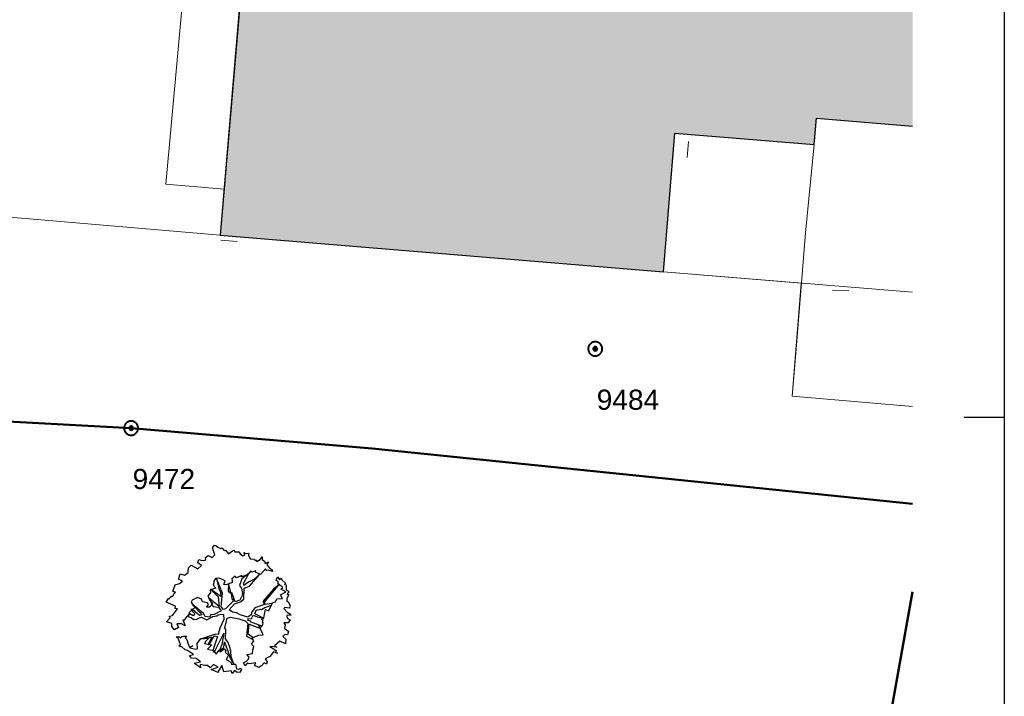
# Model space of a CAD drawing. Header units: metres. Extents: x 2643011 to 2643179, y 1217594 to 1217713.
# Tile 55 of 60: x 2643155 to 2643179, y 1217647 to 1217664. Entities that reach past the tile are written whole.
import ezdxf

# ---------------------------------------------------------------- set-up
doc = ezdxf.new("R2010")
doc.units = ezdxf.units.M
doc.linetypes.add('AUSGEZOGEN', pattern=[0])
for name, color, linetype in [('XR$1$_65365', 7, 'Continuous'), ('XR$1$_65384', 7, 'Continuous'), ('XR$1$_65398', 7, 'Continuous'), ('XR$1$_65399', 7, 'Continuous'), ('XR$1$_65400', 7, 'Continuous'), ('XR$1$_65401', 7, 'Continuous'), ('XR$1$_65405', 7, 'Continuous'), ('XR$1$_65407', 7, 'Continuous'), ('XR$1$_65409', 7, 'Continuous'), ('XR$1$_65411', 7, 'Continuous'), ('XR$1$_65417', 7, 'Continuous'), ('XR$1$_65418', 7, 'Continuous')]:
    doc.layers.add(name, color=color, linetype=linetype)
doc.styles.add('ARIAL', font='arial.ttf')

# ---------------------------------------------------------------- blocks, each defined once
blk = doc.blocks.new('COMPLEXOBJECT_12')
at = {"layer": 'XR$1$_65401', "color": 250, "linetype": 'AUSGEZOGEN', "lineweight": 40, "transparency": 33554687}
for start, end in [(122.0991, 302.0991), (302.0991, 122.0991)]:
    blk.add_arc((2643168.866, 1217655.493), 0.05, start, end, dxfattribs=at)
blk = doc.blocks.new('COMPLEXOBJECT_13')
at = {"layer": 'XR$1$_65401', "color": 250, "linetype": 'AUSGEZOGEN', "lineweight": 40, "transparency": 33554687}
for start, end in [(122.0991, 302.0991), (302.0991, 122.0991)]:
    blk.add_arc((2643157.33, 1217653.521), 0.05, start, end, dxfattribs=at)

msp = doc.modelspace()

# ---------------------------------------------------------------- hatches: boundary and pattern name
at = {"layer": 'XR$1$_65401', "linetype": 'AUSGEZOGEN', "lineweight": 20, "true_color": 0x494949, "transparency": 33554687}
for points in [[(2643168.893, 1217655.451), (2643168.897, 1217655.454), (2643168.901, 1217655.457), (2643168.904, 1217655.461), (2643168.907, 1217655.465), (2643168.91, 1217655.469), (2643168.912, 1217655.474), (2643168.914, 1217655.478), (2643168.915, 1217655.483), (2643168.916, 1217655.488), (2643168.916, 1217655.493), (2643168.916, 1217655.498), (2643168.915, 1217655.503), (2643168.914, 1217655.508), (2643168.912, 1217655.513), (2643168.91, 1217655.518), (2643168.907, 1217655.522), (2643168.904, 1217655.526), (2643168.901, 1217655.53), (2643168.897, 1217655.533), (2643168.893, 1217655.536), (2643168.888, 1217655.538), (2643168.884, 1217655.54), (2643168.879, 1217655.542), (2643168.874, 1217655.543), (2643168.869, 1217655.543), (2643168.864, 1217655.543), (2643168.859, 1217655.543), (2643168.854, 1217655.542), (2643168.849, 1217655.54), (2643168.844, 1217655.538), (2643168.84, 1217655.536), (2643168.836, 1217655.533), (2643168.832, 1217655.529), (2643168.828, 1217655.526), (2643168.825, 1217655.522), (2643168.822, 1217655.517), (2643168.82, 1217655.513), (2643168.819, 1217655.508), (2643168.817, 1217655.503), (2643168.817, 1217655.498), (2643168.816, 1217655.493), (2643168.817, 1217655.488), (2643168.817, 1217655.483), (2643168.819, 1217655.478), (2643168.82, 1217655.473), (2643168.823, 1217655.469), (2643168.825, 1217655.465), (2643168.828, 1217655.461), (2643168.832, 1217655.457), (2643168.836, 1217655.454), (2643168.84, 1217655.451), (2643168.844, 1217655.448), (2643168.849, 1217655.446), (2643168.854, 1217655.445), (2643168.859, 1217655.444), (2643168.864, 1217655.443), (2643168.869, 1217655.443), (2643168.874, 1217655.444), (2643168.879, 1217655.445), (2643168.884, 1217655.446), (2643168.888, 1217655.448)], [(2643157.357, 1217653.479), (2643157.361, 1217653.482), (2643157.365, 1217653.485), (2643157.368, 1217653.489), (2643157.371, 1217653.493), (2643157.374, 1217653.497), (2643157.376, 1217653.502), (2643157.378, 1217653.507), (2643157.379, 1217653.512), (2643157.38, 1217653.517), (2643157.38, 1217653.522), (2643157.38, 1217653.527), (2643157.379, 1217653.532), (2643157.378, 1217653.537), (2643157.376, 1217653.541), (2643157.374, 1217653.546), (2643157.371, 1217653.55), (2643157.368, 1217653.554), (2643157.364, 1217653.558), (2643157.36, 1217653.561), (2643157.356, 1217653.564), (2643157.352, 1217653.566), (2643157.347, 1217653.568), (2643157.342, 1217653.57), (2643157.337, 1217653.571), (2643157.332, 1217653.571), (2643157.327, 1217653.571), (2643157.322, 1217653.571), (2643157.317, 1217653.57), (2643157.312, 1217653.568), (2643157.308, 1217653.566), (2643157.303, 1217653.564), (2643157.299, 1217653.561), (2643157.295, 1217653.558), (2643157.292, 1217653.554), (2643157.289, 1217653.55), (2643157.286, 1217653.546), (2643157.284, 1217653.541), (2643157.282, 1217653.536), (2643157.281, 1217653.531), (2643157.28, 1217653.526), (2643157.28, 1217653.521), (2643157.28, 1217653.516), (2643157.281, 1217653.511), (2643157.282, 1217653.506), (2643157.284, 1217653.502), (2643157.286, 1217653.497), (2643157.289, 1217653.493), (2643157.292, 1217653.489), (2643157.296, 1217653.485), (2643157.299, 1217653.482), (2643157.304, 1217653.479), (2643157.308, 1217653.477), (2643157.313, 1217653.475), (2643157.318, 1217653.473), (2643157.323, 1217653.472), (2643157.328, 1217653.472), (2643157.333, 1217653.472), (2643157.338, 1217653.472), (2643157.343, 1217653.473), (2643157.347, 1217653.475), (2643157.352, 1217653.477)]]:
    msp.add_hatch(color=251, dxfattribs=at).paths.add_polyline_path(points)
at = {"layer": 'XR$1$_65417', "linetype": 'AUSGEZOGEN', "lineweight": 20, "transparency": 33554687}
msp.add_hatch(color=254, dxfattribs=at).paths.add_polyline_path([(2643176.754, 1217661.032), (2643176.754, 1217670.749), (2643175.172, 1217670.88), (2643175.227, 1217671.547), (2643171.79, 1217671.833), (2643172.077, 1217675.292), (2643163.825, 1217675.978), (2643163.63, 1217673.676), (2643160.866, 1217673.91), (2643159.544, 1217658.318), (2643170.561, 1217657.409), (2643170.845, 1217660.857), (2643174.308, 1217660.571), (2643174.363, 1217661.229)])

# ---------------------------------------------------------------- linework, layer by layer
at = {"layer": 'XR$1$_65365', "color": 7, "linetype": 'AUSGEZOGEN', "lineweight": 25, "transparency": 33554687}
for p, q in [((2643179.034, 1217713.187), (2643179.034, 1217594.387)), ((2643179.034, 1217653.787), (2643178.034, 1217653.787))]:
    msp.add_line(p, q, dxfattribs=at)
at = {"layer": 'XR$1$_65384', "color": 4, "linetype": 'AUSGEZOGEN', "lineweight": 20, "transparency": 33554687}
for p, q in [((2643171.188, 1217660.644), (2643171.153, 1217660.246)), ((2643159.563, 1217658.192), (2643159.962, 1217658.159)), ((2643175.168, 1217656.933), (2643174.768, 1217656.955))]:
    msp.add_line(p, q, dxfattribs=at)
at = {"layer": 'XR$1$_65398', "color": 250, "linetype": 'AUSGEZOGEN', "lineweight": -3, "transparency": 33554687}
for p, q in [((2643159.354, 1217650.547), (2643159.401, 1217650.615)), ((2643159.407, 1217650.373), (2643159.354, 1217650.547)), ((2643159.401, 1217650.615), (2643159.435, 1217650.607)), ((2643159.435, 1217650.607), (2643159.489, 1217650.563)), ((2643159.489, 1217650.563), (2643159.556, 1217650.533)), ((2643159.556, 1217650.533), (2643159.583, 1217650.547)), ((2643159.583, 1217650.547), (2643159.643, 1217650.484)), ((2643159.178, 1217650.307), (2643159.245, 1217650.352)), ((2643159.189, 1217650.253), (2643159.178, 1217650.307)), ((2643159.245, 1217650.352), (2643159.346, 1217650.31)), ((2643159.346, 1217650.31), (2643159.407, 1217650.373)), ((2643159.643, 1217650.484), (2643159.68, 1217650.486)), ((2643159.68, 1217650.486), (2643159.747, 1217650.4)), ((2643159.747, 1217650.4), (2643159.847, 1217650.475)), ((2643159.847, 1217650.475), (2643159.893, 1217650.486)), ((2643159.893, 1217650.486), (2643159.91, 1217650.443)), ((2643159.91, 1217650.443), (2643160.011, 1217650.449)), ((2643160.011, 1217650.449), (2643160.038, 1217650.398)), ((2643160.038, 1217650.398), (2643160.107, 1217650.348)), ((2643160.107, 1217650.348), (2643160.153, 1217650.377)), ((2643160.153, 1217650.377), (2643160.133, 1217650.431)), ((2643160.133, 1217650.431), (2643160.176, 1217650.407)), ((2643160.176, 1217650.407), (2643160.246, 1217650.413)), ((2643160.246, 1217650.413), (2643160.247, 1217650.361)), ((2643160.247, 1217650.361), (2643160.289, 1217650.276)), ((2643160.541, 1217650.257), (2643160.586, 1217650.32)), ((2643160.586, 1217650.32), (2643160.586, 1217650.26)), ((2643158.751, 1217649.935), (2643158.755, 1217650.05)), ((2643158.755, 1217650.05), (2643158.82, 1217650.115)), ((2643158.82, 1217650.115), (2643158.99, 1217650.023)), ((2643158.989, 1217650.173), (2643159.017, 1217650.257)), ((2643159.083, 1217650.11), (2643158.989, 1217650.173)), ((2643158.99, 1217650.023), (2643159.083, 1217650.11)), ((2643159.017, 1217650.257), (2643159.088, 1217650.231)), ((2643159.088, 1217650.231), (2643159.16, 1217650.242)), ((2643159.16, 1217650.242), (2643159.189, 1217650.253)), ((2643160.289, 1217650.276), (2643160.381, 1217650.264)), ((2643160.381, 1217650.264), (2643160.415, 1217650.233)), ((2643160.415, 1217650.233), (2643160.442, 1217650.248)), ((2643160.442, 1217650.248), (2643160.457, 1217650.209)), ((2643160.457, 1217650.209), (2643160.541, 1217650.257)), ((2643160.586, 1217650.26), (2643160.649, 1217650.215)), ((2643160.649, 1217650.215), (2643160.666, 1217650.158)), ((2643160.666, 1217650.158), (2643160.744, 1217650.199)), ((2643160.744, 1217650.199), (2643160.707, 1217650.128)), ((2643160.707, 1217650.128), (2643160.759, 1217650.048)), ((2643160.759, 1217650.048), (2643160.795, 1217650.036)), ((2643158.508, 1217649.764), (2643158.549, 1217649.898)), ((2643158.549, 1217649.898), (2643158.653, 1217649.866)), ((2643158.653, 1217649.866), (2643158.751, 1217649.935)), ((2643159.531, 1217649.793), (2643159.431, 1217649.784)), ((2643159.67, 1217649.728), (2643159.531, 1217649.793)), ((2643159.92, 1217649.843), (2643159.834, 1217649.777)), ((2643159.948, 1217649.797), (2643159.92, 1217649.843)), ((2643160.086, 1217649.857), (2643159.948, 1217649.797)), ((2643160.211, 1217649.866), (2643160.069, 1217649.823)), ((2643160.069, 1217649.823), (2643160.086, 1217649.857)), ((2643160.256, 1217649.912), (2643160.082, 1217649.773)), ((2643160.126, 1217649.657), (2643160.256, 1217649.912)), ((2643160.256, 1217649.912), (2643160.211, 1217649.866)), ((2643160.298, 1217649.969), (2643160.256, 1217649.912)), ((2643160.269, 1217649.591), (2643160.526, 1217649.892)), ((2643160.33, 1217649.943), (2643160.298, 1217649.969)), ((2643160.434, 1217649.975), (2643160.33, 1217649.943)), ((2643160.526, 1217649.892), (2643160.381, 1217649.762)), ((2643160.421, 1217649.943), (2643160.434, 1217649.975)), ((2643160.549, 1217649.88), (2643160.421, 1217649.943)), ((2643160.673, 1217650.023), (2643160.549, 1217649.88)), ((2643160.697, 1217649.984), (2643160.673, 1217650.023)), ((2643160.734, 1217649.995), (2643160.697, 1217649.984)), ((2643160.847, 1217649.956), (2643160.734, 1217649.995)), ((2643160.795, 1217650.036), (2643160.815, 1217650)), ((2643160.815, 1217650), (2643160.84, 1217650.008)), ((2643160.84, 1217650.008), (2643160.847, 1217649.956)), ((2643160.933, 1217649.733), (2643160.966, 1217649.828)), ((2643160.966, 1217649.828), (2643161.017, 1217649.755)), ((2643158.371, 1217649.459), (2643158.422, 1217649.624)), ((2643158.422, 1217649.624), (2643158.535, 1217649.657)), ((2643158.605, 1217649.72), (2643158.508, 1217649.764)), ((2643158.535, 1217649.657), (2643158.605, 1217649.72)), ((2643159.384, 1217649.677), (2643159.368, 1217649.617)), ((2643159.368, 1217649.617), (2643159.435, 1217649.54)), ((2643159.388, 1217649.718), (2643159.384, 1217649.677)), ((2643159.431, 1217649.784), (2643159.388, 1217649.718)), ((2643159.598, 1217649.419), (2643159.455, 1217649.786)), ((2643159.455, 1217649.786), (2643159.513, 1217649.524)), ((2643159.632, 1217649.635), (2643159.67, 1217649.728)), ((2643159.696, 1217649.629), (2643159.632, 1217649.635)), ((2643159.775, 1217649.659), (2643159.696, 1217649.629)), ((2643159.751, 1217649.65), (2643159.741, 1217649.468)), ((2643159.81, 1217649.435), (2643159.751, 1217649.65)), ((2643159.85, 1217649.681), (2643159.775, 1217649.659)), ((2643159.834, 1217649.777), (2643159.85, 1217649.681)), ((2643160.082, 1217649.773), (2643160.026, 1217649.61)), ((2643160.026, 1217649.61), (2643160.075, 1217649.54)), ((2643160.135, 1217649.607), (2643160.126, 1217649.657)), ((2643160.248, 1217649.696), (2643160.135, 1217649.607)), ((2643160.142, 1217649.545), (2643160.269, 1217649.591)), ((2643160.381, 1217649.762), (2643160.248, 1217649.696)), ((2643160.643, 1217649.195), (2643161.01, 1217649.636)), ((2643161.01, 1217649.636), (2643160.866, 1217649.516)), ((2643160.985, 1217649.709), (2643160.933, 1217649.733)), ((2643160.988, 1217649.654), (2643160.985, 1217649.709)), ((2643161.101, 1217649.562), (2643160.988, 1217649.654)), ((2643161.017, 1217649.755), (2643161.05, 1217649.79)), ((2643161.05, 1217649.79), (2643161.077, 1217649.749)), ((2643161.053, 1217649.515), (2643161.101, 1217649.562)), ((2643161.077, 1217649.749), (2643161.171, 1217649.669)), ((2643161.171, 1217649.669), (2643161.146, 1217649.633)), ((2643161.146, 1217649.633), (2643161.184, 1217649.627)), ((2643161.184, 1217649.627), (2643161.186, 1217649.499)), ((2643158.292, 1217649.287), (2643158.299, 1217649.317)), ((2643158.299, 1217649.317), (2643158.339, 1217649.346)), ((2643158.339, 1217649.346), (2643158.363, 1217649.342)), ((2643158.363, 1217649.342), (2643158.383, 1217649.378)), ((2643158.434, 1217649.445), (2643158.371, 1217649.459)), ((2643158.383, 1217649.378), (2643158.404, 1217649.42)), ((2643158.404, 1217649.42), (2643158.434, 1217649.445)), ((2643158.981, 1217649.309), (2643158.849, 1217649.248)), ((2643159.08, 1217649.27), (2643158.981, 1217649.309)), ((2643159.305, 1217649.432), (2643159.234, 1217649.348)), ((2643159.234, 1217649.348), (2643159.302, 1217649.219)), ((2643159.515, 1217649.084), (2643159.257, 1217649.303)), ((2643159.257, 1217649.303), (2643159.372, 1217649.087)), ((2643159.435, 1217649.54), (2643159.294, 1217649.504)), ((2643159.294, 1217649.504), (2643159.305, 1217649.432)), ((2643159.561, 1217649.334), (2643159.31, 1217649.508)), ((2643159.31, 1217649.508), (2643159.497, 1217649.331)), ((2643159.497, 1217649.331), (2643159.515, 1217649.084)), ((2643159.513, 1217649.524), (2643159.555, 1217649.443)), ((2643159.555, 1217649.443), (2643159.561, 1217649.334)), ((2643159.57, 1217649.079), (2643159.598, 1217649.419)), ((2643159.741, 1217649.468), (2643159.813, 1217649.414)), ((2643159.844, 1217649.414), (2643159.81, 1217649.435)), ((2643159.813, 1217649.414), (2643159.837, 1217649.28)), ((2643159.92, 1217649.203), (2643159.844, 1217649.414)), ((2643160.083, 1217649.345), (2643160.036, 1217649.247)), ((2643160.075, 1217649.54), (2643160.1, 1217649.41)), ((2643160.1, 1217649.41), (2643160.083, 1217649.345)), ((2643160.132, 1217649.268), (2643160.142, 1217649.545)), ((2643160.866, 1217649.516), (2643160.604, 1217649.209)), ((2643161.042, 1217649.379), (2643161.175, 1217649.455)), ((2643161.097, 1217649.291), (2643161.042, 1217649.379)), ((2643161.169, 1217649.46), (2643161.053, 1217649.515)), ((2643161.175, 1217649.455), (2643161.169, 1217649.46)), ((2643161.186, 1217649.499), (2643161.242, 1217649.468)), ((2643161.254, 1217649.379), (2643161.2, 1217649.285)), ((2643161.246, 1217649.435), (2643161.21, 1217649.404)), ((2643161.21, 1217649.404), (2643161.254, 1217649.379)), ((2643161.242, 1217649.468), (2643161.246, 1217649.435)), ((2643158.203, 1217649.193), (2643158.256, 1217649.29)), ((2643158.437, 1217649.095), (2643158.203, 1217649.193)), ((2643158.256, 1217649.29), (2643158.292, 1217649.287)), ((2643158.421, 1217649.035), (2643158.437, 1217649.095)), ((2643158.913, 1217649.061), (2643158.77, 1217648.939)), ((2643158.849, 1217649.248), (2643158.826, 1217649.193)), ((2643158.826, 1217649.193), (2643158.869, 1217649.112)), ((2643159.128, 1217648.915), (2643158.851, 1217649.146)), ((2643158.851, 1217649.146), (2643159.027, 1217648.944)), ((2643158.869, 1217649.112), (2643158.913, 1217649.061)), ((2643159.102, 1217649.204), (2643159.08, 1217649.27)), ((2643159.232, 1217649.177), (2643159.102, 1217649.204)), ((2643159.206, 1217649.073), (2643159.254, 1217649.137)), ((2643159.279, 1217649.072), (2643159.206, 1217649.073)), ((2643159.254, 1217649.137), (2643159.232, 1217649.177)), ((2643159.361, 1217649.164), (2643159.279, 1217649.072)), ((2643159.302, 1217649.219), (2643159.361, 1217649.164)), ((2643159.372, 1217649.087), (2643159.5, 1217649.073)), ((2643159.5, 1217649.073), (2643159.567, 1217648.978)), ((2643159.628, 1217649.011), (2643159.57, 1217649.079)), ((2643159.872, 1217649.229), (2643159.679, 1217649.029)), ((2643159.768, 1217649.007), (2643159.902, 1217649.155)), ((2643159.837, 1217649.28), (2643159.872, 1217649.229)), ((2643159.902, 1217649.155), (2643160.075, 1217649.212)), ((2643160.036, 1217649.247), (2643159.92, 1217649.203)), ((2643160.075, 1217649.212), (2643160.095, 1217649.248)), ((2643160.095, 1217649.248), (2643160.132, 1217649.268)), ((2643160.407, 1217649.058), (2643160.321, 1217648.935)), ((2643160.647, 1217649.137), (2643160.407, 1217649.058)), ((2643160.575, 1217649.012), (2643160.654, 1217649.066)), ((2643160.604, 1217649.209), (2643160.647, 1217649.137)), ((2643160.662, 1217649.141), (2643160.643, 1217649.195)), ((2643160.654, 1217649.066), (2643160.817, 1217649.124)), ((2643160.816, 1217649.16), (2643160.662, 1217649.141)), ((2643160.745, 1217648.984), (2643160.849, 1217649.187)), ((2643160.817, 1217649.124), (2643160.816, 1217649.16)), ((2643160.849, 1217649.187), (2643160.918, 1217649.205)), ((2643160.918, 1217649.205), (2643160.952, 1217649.28)), ((2643160.952, 1217649.28), (2643161.097, 1217649.291)), ((2643161.154, 1217649.062), (2643161.126, 1217649.038)), ((2643161.267, 1217649.043), (2643161.154, 1217649.062)), ((2643161.2, 1217649.285), (2643161.198, 1217649.232)), ((2643161.198, 1217649.232), (2643161.23, 1217649.202)), ((2643161.23, 1217649.202), (2643161.287, 1217649.111)), ((2643161.287, 1217649.111), (2643161.267, 1217649.043)), ((2643158.28, 1217648.845), (2643158.358, 1217648.868)), ((2643158.301, 1217648.804), (2643158.28, 1217648.845)), ((2643158.358, 1217648.868), (2643158.479, 1217649.031)), ((2643158.479, 1217649.031), (2643158.421, 1217649.035)), ((2643158.719, 1217648.838), (2643158.643, 1217648.737)), ((2643158.748, 1217648.858), (2643158.719, 1217648.838)), ((2643158.772, 1217648.915), (2643158.733, 1217648.847)), ((2643158.733, 1217648.847), (2643158.833, 1217648.803)), ((2643158.775, 1217648.881), (2643158.748, 1217648.858)), ((2643158.77, 1217648.939), (2643158.775, 1217648.881)), ((2643158.87, 1217648.857), (2643158.772, 1217648.915)), ((2643158.856, 1217649.012), (2643158.815, 1217649.01)), ((2643158.815, 1217649.01), (2643158.916, 1217648.907)), ((2643159.031, 1217648.864), (2643158.856, 1217649.012)), ((2643158.916, 1217648.907), (2643158.87, 1217648.857)), ((2643159.027, 1217648.944), (2643159.085, 1217648.883)), ((2643159.085, 1217648.883), (2643159.031, 1217648.864)), ((2643159.032, 1217648.804), (2643159.082, 1217648.822)), ((2643159.082, 1217648.822), (2643159.21, 1217648.76)), ((2643159.173, 1217648.84), (2643159.128, 1217648.915)), ((2643159.276, 1217648.825), (2643159.173, 1217648.84)), ((2643159.21, 1217648.76), (2643159.365, 1217648.837)), ((2643159.312, 1217648.879), (2643159.276, 1217648.825)), ((2643159.392, 1217648.89), (2643159.312, 1217648.879)), ((2643159.365, 1217648.837), (2643159.457, 1217648.86)), ((2643159.567, 1217648.978), (2643159.392, 1217648.89)), ((2643159.457, 1217648.86), (2643159.496, 1217648.884)), ((2643159.496, 1217648.884), (2643159.568, 1217648.901)), ((2643159.568, 1217648.901), (2643159.625, 1217648.892)), ((2643159.625, 1217648.892), (2643159.635, 1217648.767)), ((2643159.679, 1217649.029), (2643159.628, 1217649.011)), ((2643159.715, 1217648.797), (2643159.798, 1217648.827)), ((2643159.85, 1217648.95), (2643159.768, 1217649.007)), ((2643159.798, 1217648.827), (2643160.013, 1217648.781)), ((2643159.948, 1217648.928), (2643159.85, 1217648.95)), ((2643160.04, 1217648.877), (2643159.948, 1217648.928)), ((2643160.233, 1217648.823), (2643160.04, 1217648.877)), ((2643160.316, 1217648.879), (2643160.233, 1217648.823)), ((2643160.321, 1217648.935), (2643160.316, 1217648.879)), ((2643160.319, 1217648.791), (2643160.364, 1217648.87)), ((2643160.364, 1217648.87), (2643160.467, 1217648.829)), ((2643160.409, 1217648.907), (2643160.436, 1217648.996)), ((2643160.518, 1217648.847), (2643160.409, 1217648.907)), ((2643160.436, 1217648.996), (2643160.546, 1217649.018)), ((2643160.467, 1217648.829), (2643160.616, 1217648.801)), ((2643160.616, 1217648.801), (2643160.518, 1217648.847)), ((2643160.546, 1217649.018), (2643160.575, 1217649.012)), ((2643160.625, 1217648.809), (2643160.672, 1217649.015)), ((2643160.672, 1217649.015), (2643160.745, 1217648.984)), ((2643161.126, 1217649.038), (2643161.212, 1217648.95)), ((2643161.299, 1217648.875), (2643161.199, 1217648.861)), ((2643161.199, 1217648.861), (2643161.205, 1217648.8)), ((2643161.212, 1217648.95), (2643161.288, 1217648.895)), ((2643161.288, 1217648.895), (2643161.299, 1217648.875)), ((2643158.209, 1217648.707), (2643158.301, 1217648.804)), ((2643158.345, 1217648.663), (2643158.209, 1217648.707)), ((2643158.342, 1217648.587), (2643158.345, 1217648.663)), ((2643158.41, 1217648.507), (2643158.342, 1217648.587)), ((2643158.585, 1217648.66), (2643158.468, 1217648.658)), ((2643158.468, 1217648.658), (2643158.505, 1217648.565)), ((2643158.677, 1217648.608), (2643158.585, 1217648.66)), ((2643158.643, 1217648.737), (2643158.614, 1217648.753)), ((2643158.614, 1217648.753), (2643158.677, 1217648.608)), ((2643158.833, 1217648.803), (2643158.887, 1217648.767)), ((2643158.887, 1217648.767), (2643158.966, 1217648.774)), ((2643158.966, 1217648.774), (2643159.032, 1217648.804)), ((2643159.635, 1217648.767), (2643159.535, 1217648.547)), ((2643159.658, 1217648.56), (2643159.715, 1217648.797)), ((2643160.013, 1217648.781), (2643160.104, 1217648.747)), ((2643160.104, 1217648.747), (2643160.165, 1217648.73)), ((2643160.165, 1217648.73), (2643160.235, 1217648.663)), ((2643160.235, 1217648.663), (2643160.194, 1217648.348)), ((2643160.231, 1217648.779), (2643160.319, 1217648.791)), ((2643160.236, 1217648.742), (2643160.231, 1217648.779)), ((2643160.292, 1217648.728), (2643160.236, 1217648.742)), ((2643160.237, 1217648.397), (2643160.264, 1217648.649)), ((2643160.264, 1217648.649), (2643160.532, 1217648.553)), ((2643160.314, 1217648.702), (2643160.292, 1217648.728)), ((2643160.577, 1217648.598), (2643160.314, 1217648.702)), ((2643160.612, 1217648.383), (2643160.503, 1217648.614)), ((2643160.503, 1217648.614), (2643160.596, 1217648.612)), ((2643160.532, 1217648.553), (2643160.577, 1217648.598)), ((2643160.575, 1217648.765), (2643160.625, 1217648.809)), ((2643160.611, 1217648.746), (2643160.575, 1217648.765)), ((2643160.592, 1217648.701), (2643160.611, 1217648.746)), ((2643160.615, 1217648.674), (2643160.592, 1217648.701)), ((2643160.596, 1217648.612), (2643160.615, 1217648.674)), ((2643161.237, 1217648.682), (2643161.125, 1217648.68)), ((2643161.125, 1217648.68), (2643161.156, 1217648.63)), ((2643161.156, 1217648.63), (2643161.145, 1217648.538)), ((2643161.205, 1217648.8), (2643161.28, 1217648.756)), ((2643161.28, 1217648.756), (2643161.237, 1217648.682)), ((2643158.505, 1217648.565), (2643158.41, 1217648.507)), ((2643158.452, 1217648.338), (2643158.518, 1217648.343)), ((2643158.497, 1217648.302), (2643158.452, 1217648.338)), ((2643158.518, 1217648.343), (2643158.55, 1217648.307)), ((2643158.55, 1217648.307), (2643158.587, 1217648.344)), ((2643158.587, 1217648.344), (2643158.631, 1217648.35)), ((2643158.631, 1217648.35), (2643158.705, 1217648.351)), ((2643158.705, 1217648.351), (2643158.671, 1217648.307)), ((2643159.427, 1217648.398), (2643159.104, 1217648.295)), ((2643159.267, 1217648.136), (2643159.391, 1217648.362)), ((2643159.476, 1217648.346), (2643159.365, 1217647.997)), ((2643159.391, 1217648.362), (2643159.476, 1217648.346)), ((2643159.496, 1217648.391), (2643159.427, 1217648.398)), ((2643159.535, 1217648.547), (2643159.496, 1217648.391)), ((2643159.553, 1217648.257), (2643159.634, 1217648.425)), ((2643159.634, 1217648.425), (2643159.588, 1217648.141)), ((2643159.686, 1217648.513), (2643159.658, 1217648.56)), ((2643159.676, 1217648.287), (2643159.686, 1217648.513)), ((2643160.194, 1217648.348), (2643160.356, 1217648.266)), ((2643160.354, 1217648.316), (2643160.237, 1217648.397)), ((2643160.329, 1217648.303), (2643160.495, 1217648.377)), ((2643160.495, 1217648.377), (2643160.612, 1217648.383)), ((2643161.151, 1217648.394), (2643161.104, 1217648.343)), ((2643161.104, 1217648.343), (2643161.179, 1217648.276)), ((2643161.145, 1217648.538), (2643161.24, 1217648.472)), ((2643161.216, 1217648.385), (2643161.151, 1217648.394)), ((2643161.24, 1217648.472), (2643161.216, 1217648.385)), ((2643158.517, 1217648.247), (2643158.497, 1217648.302)), ((2643158.535, 1217648.213), (2643158.517, 1217648.247)), ((2643158.52, 1217648.11), (2643158.559, 1217648.135)), ((2643158.546, 1217648.085), (2643158.52, 1217648.11)), ((2643158.559, 1217648.135), (2643158.535, 1217648.213)), ((2643158.58, 1217648.095), (2643158.546, 1217648.085)), ((2643158.671, 1217648.012), (2643158.58, 1217648.095)), ((2643158.671, 1217648.307), (2643158.716, 1217648.27)), ((2643158.716, 1217648.27), (2643158.741, 1217648.175)), ((2643158.741, 1217648.175), (2643158.781, 1217648.075)), ((2643158.781, 1217648.075), (2643158.86, 1217648.112)), ((2643158.86, 1217648.112), (2643158.788, 1217648.061)), ((2643158.974, 1217648.168), (2643159.067, 1217648.295)), ((2643158.981, 1217648.046), (2643158.974, 1217648.168)), ((2643159.067, 1217648.295), (2643159.157, 1217648.295)), ((2643159.104, 1217648.295), (2643159.333, 1217648.323)), ((2643159.19, 1217648.225), (2643159.15, 1217648.169)), ((2643159.15, 1217648.169), (2643159.336, 1217648.138)), ((2643159.157, 1217648.295), (2643159.223, 1217648.303)), ((2643159.254, 1217648.293), (2643159.19, 1217648.225)), ((2643159.223, 1217648.303), (2643159.254, 1217648.293)), ((2643159.336, 1217648.138), (2643159.226, 1217648.024)), ((2643159.333, 1217648.323), (2643159.248, 1217648.152)), ((2643159.248, 1217648.152), (2643159.267, 1217648.136)), ((2643159.395, 1217647.944), (2643159.553, 1217648.257)), ((2643159.588, 1217648.141), (2643159.526, 1217647.992)), ((2643159.634, 1217648.07), (2643159.654, 1217648.207)), ((2643159.654, 1217648.207), (2643159.774, 1217647.864)), ((2643159.734, 1217648.209), (2643159.676, 1217648.287)), ((2643159.774, 1217648.101), (2643159.734, 1217648.209)), ((2643159.806, 1217647.975), (2643159.774, 1217648.101)), ((2643160.324, 1217648.149), (2643160.379, 1217648.234)), ((2643160.384, 1217648.094), (2643160.324, 1217648.149)), ((2643160.379, 1217648.234), (2643160.329, 1217648.303)), ((2643160.352, 1217648.004), (2643160.384, 1217648.094)), ((2643160.356, 1217648.266), (2643160.354, 1217648.316)), ((2643160.949, 1217648.08), (2643160.779, 1217648.091)), ((2643160.779, 1217648.091), (2643160.933, 1217647.994)), ((2643161.023, 1217648.228), (2643160.894, 1217648.112)), ((2643160.894, 1217648.112), (2643160.949, 1217648.08)), ((2643161.166, 1217648.16), (2643161.023, 1217648.228)), ((2643161.179, 1217648.276), (2643161.166, 1217648.16)), ((2643158.728, 1217647.995), (2643158.671, 1217648.012)), ((2643158.879, 1217647.896), (2643158.728, 1217647.995)), ((2643158.779, 1217647.866), (2643158.879, 1217647.896)), ((2643158.828, 1217647.805), (2643158.779, 1217647.866)), ((2643158.788, 1217648.061), (2643158.941, 1217648.024)), ((2643158.941, 1217648.024), (2643158.981, 1217648.046)), ((2643159.226, 1217648.024), (2643159.381, 1217647.993)), ((2643159.365, 1217647.997), (2643159.395, 1217647.944)), ((2643159.381, 1217647.993), (2643159.448, 1217647.899)), ((2643159.448, 1217647.899), (2643159.52, 1217648.001)), ((2643159.52, 1217648.001), (2643159.546, 1217647.959)), ((2643159.526, 1217647.992), (2643159.634, 1217648.07)), ((2643159.546, 1217647.959), (2643159.646, 1217648.033)), ((2643159.646, 1217648.033), (2643159.686, 1217647.99)), ((2643159.686, 1217647.99), (2643159.669, 1217647.955)), ((2643159.669, 1217647.955), (2643159.751, 1217647.881)), ((2643159.751, 1217647.881), (2643159.693, 1217647.772)), ((2643159.774, 1217647.864), (2643159.785, 1217647.817)), ((2643159.821, 1217647.848), (2643159.806, 1217647.975)), ((2643159.881, 1217647.653), (2643159.821, 1217647.848)), ((2643160.208, 1217647.893), (2643160.346, 1217647.918)), ((2643160.261, 1217647.826), (2643160.208, 1217647.893)), ((2643160.346, 1217647.918), (2643160.352, 1217648.004)), ((2643160.781, 1217647.841), (2643160.664, 1217647.783)), ((2643160.815, 1217647.885), (2643160.781, 1217647.841)), ((2643160.871, 1217647.958), (2643160.815, 1217647.885)), ((2643160.967, 1217647.93), (2643160.871, 1217647.958)), ((2643160.933, 1217647.994), (2643160.917, 1217647.942)), ((2643160.917, 1217647.942), (2643160.967, 1217647.93)), ((2643158.944, 1217647.798), (2643158.828, 1217647.805)), ((2643158.896, 1217647.677), (2643159.058, 1217647.714)), ((2643159.051, 1217647.563), (2643158.896, 1217647.677)), ((2643159.058, 1217647.714), (2643158.944, 1217647.798)), ((2643159.166, 1217647.624), (2643159.046, 1217647.644)), ((2643159.046, 1217647.644), (2643159.051, 1217647.563)), ((2643159.23, 1217647.623), (2643159.166, 1217647.624)), ((2643159.296, 1217647.563), (2643159.23, 1217647.623)), ((2643159.375, 1217647.644), (2643159.296, 1217647.563)), ((2643159.492, 1217647.58), (2643159.375, 1217647.644)), ((2643159.588, 1217647.618), (2643159.504, 1217647.491)), ((2643159.632, 1217647.468), (2643159.588, 1217647.618)), ((2643159.693, 1217647.772), (2643159.808, 1217647.708)), ((2643159.785, 1217647.817), (2643159.881, 1217647.653)), ((2643159.808, 1217647.708), (2643159.823, 1217647.656)), ((2643159.823, 1217647.656), (2643159.921, 1217647.651)), ((2643159.921, 1217647.651), (2643159.952, 1217647.542)), ((2643160.127, 1217647.686), (2643160.196, 1217647.726)), ((2643160.161, 1217647.613), (2643160.127, 1217647.686)), ((2643160.218, 1217647.678), (2643160.161, 1217647.613)), ((2643160.196, 1217647.726), (2643160.237, 1217647.774)), ((2643160.263, 1217647.666), (2643160.218, 1217647.678)), ((2643160.237, 1217647.774), (2643160.261, 1217647.826)), ((2643160.426, 1217647.684), (2643160.263, 1217647.666)), ((2643160.394, 1217647.623), (2643160.426, 1217647.684)), ((2643160.502, 1217647.573), (2643160.394, 1217647.623)), ((2643160.572, 1217647.613), (2643160.502, 1217647.573)), ((2643160.634, 1217647.686), (2643160.572, 1217647.613)), ((2643160.698, 1217647.654), (2643160.634, 1217647.686)), ((2643160.664, 1217647.783), (2643160.708, 1217647.716)), ((2643160.708, 1217647.716), (2643160.698, 1217647.654)), ((2643159.323, 1217647.522), (2643159.492, 1217647.58)), ((2643159.495, 1217647.448), (2643159.323, 1217647.522)), ((2643159.504, 1217647.491), (2643159.495, 1217647.448)), ((2643159.818, 1217647.492), (2643159.632, 1217647.468)), ((2643159.84, 1217647.426), (2643159.818, 1217647.492)), ((2643159.901, 1217647.493), (2643159.84, 1217647.426)), ((2643159.969, 1217647.451), (2643159.901, 1217647.493)), ((2643159.952, 1217647.542), (2643160.009, 1217647.533)), ((2643160.06, 1217647.452), (2643159.969, 1217647.451)), ((2643160.009, 1217647.533), (2643160.054, 1217647.553)), ((2643160.074, 1217647.524), (2643160.041, 1217647.472)), ((2643160.041, 1217647.472), (2643160.06, 1217647.452)), ((2643160.054, 1217647.553), (2643160.074, 1217647.524))]:
    msp.add_line(p, q, dxfattribs=at)
at = {"layer": 'XR$1$_65399', "color": 7, "linetype": 'AUSGEZOGEN', "lineweight": 25, "transparency": 33554687}
for p, q in [((2643168.843, 1217655.667), (2643168.832, 1217655.665)), ((2643168.854, 1217655.668), (2643168.843, 1217655.667)), ((2643168.865, 1217655.668), (2643168.854, 1217655.668)), ((2643168.876, 1217655.668), (2643168.865, 1217655.668)), ((2643168.887, 1217655.667), (2643168.876, 1217655.668)), ((2643168.897, 1217655.665), (2643168.887, 1217655.667)), ((2643168.692, 1217655.502), (2643168.691, 1217655.491)), ((2643168.691, 1217655.491), (2643168.692, 1217655.48)), ((2643168.694, 1217655.524), (2643168.692, 1217655.513)), ((2643168.692, 1217655.513), (2643168.692, 1217655.502)), ((2643168.692, 1217655.48), (2643168.693, 1217655.47)), ((2643168.693, 1217655.47), (2643168.695, 1217655.459)), ((2643168.696, 1217655.535), (2643168.694, 1217655.524)), ((2643168.695, 1217655.459), (2643168.697, 1217655.448)), ((2643168.699, 1217655.546), (2643168.696, 1217655.535)), ((2643168.697, 1217655.448), (2643168.7, 1217655.437)), ((2643168.703, 1217655.556), (2643168.699, 1217655.546)), ((2643168.7, 1217655.437), (2643168.704, 1217655.427)), ((2643168.707, 1217655.566), (2643168.703, 1217655.556)), ((2643168.704, 1217655.427), (2643168.709, 1217655.417)), ((2643168.712, 1217655.576), (2643168.707, 1217655.566)), ((2643168.718, 1217655.586), (2643168.712, 1217655.576)), ((2643168.724, 1217655.595), (2643168.718, 1217655.586)), ((2643168.73, 1217655.603), (2643168.724, 1217655.595)), ((2643168.738, 1217655.612), (2643168.73, 1217655.603)), ((2643168.745, 1217655.62), (2643168.738, 1217655.612)), ((2643168.753, 1217655.627), (2643168.745, 1217655.62)), ((2643168.762, 1217655.634), (2643168.753, 1217655.627)), ((2643168.771, 1217655.64), (2643168.762, 1217655.634)), ((2643168.78, 1217655.646), (2643168.771, 1217655.64)), ((2643168.79, 1217655.651), (2643168.78, 1217655.646)), ((2643168.8, 1217655.655), (2643168.79, 1217655.651)), ((2643168.811, 1217655.659), (2643168.8, 1217655.655)), ((2643168.821, 1217655.662), (2643168.811, 1217655.659)), ((2643168.832, 1217655.665), (2643168.821, 1217655.662)), ((2643168.908, 1217655.663), (2643168.897, 1217655.665)), ((2643168.919, 1217655.66), (2643168.908, 1217655.663)), ((2643168.929, 1217655.657), (2643168.919, 1217655.66)), ((2643168.939, 1217655.652), (2643168.929, 1217655.657)), ((2643168.949, 1217655.647), (2643168.939, 1217655.652)), ((2643168.959, 1217655.642), (2643168.949, 1217655.647)), ((2643168.968, 1217655.636), (2643168.959, 1217655.642)), ((2643168.977, 1217655.629), (2643168.968, 1217655.636)), ((2643168.985, 1217655.622), (2643168.977, 1217655.629)), ((2643168.993, 1217655.614), (2643168.985, 1217655.622)), ((2643169, 1217655.606), (2643168.993, 1217655.614)), ((2643169.007, 1217655.597), (2643169, 1217655.606)), ((2643169.013, 1217655.588), (2643169.007, 1217655.597)), ((2643169.019, 1217655.579), (2643169.013, 1217655.588)), ((2643169.024, 1217655.569), (2643169.019, 1217655.579)), ((2643169.028, 1217655.559), (2643169.024, 1217655.569)), ((2643169.025, 1217655.42), (2643169.03, 1217655.43)), ((2643169.032, 1217655.549), (2643169.028, 1217655.559)), ((2643169.03, 1217655.43), (2643169.033, 1217655.441)), ((2643169.035, 1217655.538), (2643169.032, 1217655.549)), ((2643169.033, 1217655.441), (2643169.036, 1217655.451)), ((2643169.038, 1217655.528), (2643169.035, 1217655.538)), ((2643169.036, 1217655.451), (2643169.038, 1217655.462)), ((2643169.04, 1217655.517), (2643169.038, 1217655.528)), ((2643169.038, 1217655.462), (2643169.04, 1217655.473)), ((2643169.041, 1217655.506), (2643169.04, 1217655.517)), ((2643169.04, 1217655.473), (2643169.041, 1217655.484)), ((2643169.041, 1217655.495), (2643169.041, 1217655.506)), ((2643169.041, 1217655.484), (2643169.041, 1217655.495)), ((2643168.709, 1217655.417), (2643168.714, 1217655.407)), ((2643168.714, 1217655.407), (2643168.719, 1217655.398)), ((2643168.719, 1217655.398), (2643168.726, 1217655.389)), ((2643168.726, 1217655.389), (2643168.733, 1217655.38)), ((2643168.733, 1217655.38), (2643168.74, 1217655.372)), ((2643168.74, 1217655.372), (2643168.748, 1217655.364)), ((2643168.748, 1217655.364), (2643168.756, 1217655.357)), ((2643168.756, 1217655.357), (2643168.765, 1217655.351)), ((2643168.765, 1217655.351), (2643168.774, 1217655.345)), ((2643168.774, 1217655.345), (2643168.783, 1217655.339)), ((2643168.783, 1217655.339), (2643168.793, 1217655.334)), ((2643168.793, 1217655.334), (2643168.803, 1217655.33)), ((2643168.803, 1217655.33), (2643168.814, 1217655.326)), ((2643168.814, 1217655.326), (2643168.824, 1217655.323)), ((2643168.824, 1217655.323), (2643168.835, 1217655.321)), ((2643168.835, 1217655.321), (2643168.846, 1217655.319)), ((2643168.846, 1217655.319), (2643168.857, 1217655.318)), ((2643168.857, 1217655.318), (2643168.868, 1217655.318)), ((2643168.868, 1217655.318), (2643168.879, 1217655.319)), ((2643168.879, 1217655.319), (2643168.89, 1217655.32)), ((2643168.89, 1217655.32), (2643168.901, 1217655.322)), ((2643168.901, 1217655.322), (2643168.911, 1217655.324)), ((2643168.911, 1217655.324), (2643168.922, 1217655.327)), ((2643168.922, 1217655.327), (2643168.932, 1217655.331)), ((2643168.932, 1217655.331), (2643168.942, 1217655.336)), ((2643168.942, 1217655.336), (2643168.952, 1217655.341)), ((2643168.952, 1217655.341), (2643168.961, 1217655.346)), ((2643168.961, 1217655.346), (2643168.971, 1217655.353)), ((2643168.971, 1217655.353), (2643168.979, 1217655.359)), ((2643168.979, 1217655.359), (2643168.987, 1217655.367)), ((2643168.987, 1217655.367), (2643168.995, 1217655.375)), ((2643168.995, 1217655.375), (2643169.002, 1217655.383)), ((2643169.002, 1217655.383), (2643169.009, 1217655.392)), ((2643169.009, 1217655.392), (2643169.015, 1217655.401)), ((2643169.015, 1217655.401), (2643169.02, 1217655.41)), ((2643169.02, 1217655.41), (2643169.025, 1217655.42)), ((2643157.156, 1217653.542), (2643157.155, 1217653.531)), ((2643157.155, 1217653.531), (2643157.155, 1217653.52)), ((2643157.155, 1217653.52), (2643157.155, 1217653.509)), ((2643157.155, 1217653.509), (2643157.157, 1217653.498)), ((2643157.158, 1217653.553), (2643157.156, 1217653.542)), ((2643157.157, 1217653.498), (2643157.158, 1217653.487)), ((2643157.16, 1217653.563), (2643157.158, 1217653.553)), ((2643157.158, 1217653.487), (2643157.161, 1217653.476)), ((2643157.163, 1217653.574), (2643157.16, 1217653.563)), ((2643157.161, 1217653.476), (2643157.164, 1217653.466)), ((2643157.167, 1217653.584), (2643157.163, 1217653.574)), ((2643157.164, 1217653.466), (2643157.168, 1217653.455)), ((2643157.171, 1217653.594), (2643157.167, 1217653.584)), ((2643157.176, 1217653.604), (2643157.171, 1217653.594)), ((2643157.181, 1217653.614), (2643157.176, 1217653.604)), ((2643157.187, 1217653.623), (2643157.181, 1217653.614)), ((2643157.194, 1217653.632), (2643157.187, 1217653.623)), ((2643157.201, 1217653.64), (2643157.194, 1217653.632)), ((2643157.209, 1217653.648), (2643157.201, 1217653.64)), ((2643157.217, 1217653.655), (2643157.209, 1217653.648)), ((2643157.226, 1217653.662), (2643157.217, 1217653.655)), ((2643157.235, 1217653.668), (2643157.226, 1217653.662)), ((2643157.244, 1217653.674), (2643157.235, 1217653.668)), ((2643157.254, 1217653.679), (2643157.244, 1217653.674)), ((2643157.264, 1217653.684), (2643157.254, 1217653.679)), ((2643157.274, 1217653.687), (2643157.264, 1217653.684)), ((2643157.285, 1217653.691), (2643157.274, 1217653.687)), ((2643157.295, 1217653.693), (2643157.285, 1217653.691)), ((2643157.306, 1217653.695), (2643157.295, 1217653.693)), ((2643157.317, 1217653.696), (2643157.306, 1217653.695)), ((2643157.328, 1217653.696), (2643157.317, 1217653.696)), ((2643157.339, 1217653.696), (2643157.328, 1217653.696)), ((2643157.35, 1217653.695), (2643157.339, 1217653.696)), ((2643157.361, 1217653.694), (2643157.35, 1217653.695)), ((2643157.372, 1217653.691), (2643157.361, 1217653.694)), ((2643157.382, 1217653.688), (2643157.372, 1217653.691)), ((2643157.393, 1217653.685), (2643157.382, 1217653.688)), ((2643157.403, 1217653.681), (2643157.393, 1217653.685)), ((2643157.413, 1217653.676), (2643157.403, 1217653.681)), ((2643157.422, 1217653.67), (2643157.413, 1217653.676)), ((2643157.431, 1217653.664), (2643157.422, 1217653.67)), ((2643157.44, 1217653.657), (2643157.431, 1217653.664)), ((2643157.449, 1217653.65), (2643157.44, 1217653.657)), ((2643157.456, 1217653.643), (2643157.449, 1217653.65)), ((2643157.464, 1217653.634), (2643157.456, 1217653.643)), ((2643157.471, 1217653.626), (2643157.464, 1217653.634)), ((2643157.477, 1217653.617), (2643157.471, 1217653.626)), ((2643157.482, 1217653.607), (2643157.477, 1217653.617)), ((2643157.488, 1217653.598), (2643157.482, 1217653.607)), ((2643157.492, 1217653.587), (2643157.488, 1217653.598)), ((2643157.496, 1217653.577), (2643157.492, 1217653.587)), ((2643157.493, 1217653.459), (2643157.497, 1217653.469)), ((2643157.499, 1217653.567), (2643157.496, 1217653.577)), ((2643157.497, 1217653.469), (2643157.5, 1217653.48)), ((2643157.502, 1217653.556), (2643157.499, 1217653.567)), ((2643157.5, 1217653.48), (2643157.502, 1217653.49)), ((2643157.503, 1217653.545), (2643157.502, 1217653.556)), ((2643157.502, 1217653.49), (2643157.504, 1217653.501)), ((2643157.504, 1217653.534), (2643157.503, 1217653.545)), ((2643157.505, 1217653.523), (2643157.504, 1217653.534)), ((2643157.504, 1217653.501), (2643157.505, 1217653.512)), ((2643157.505, 1217653.512), (2643157.505, 1217653.523)), ((2643157.168, 1217653.455), (2643157.172, 1217653.445)), ((2643157.172, 1217653.445), (2643157.177, 1217653.436)), ((2643157.177, 1217653.436), (2643157.183, 1217653.426)), ((2643157.183, 1217653.426), (2643157.189, 1217653.417)), ((2643157.189, 1217653.417), (2643157.196, 1217653.409)), ((2643157.196, 1217653.409), (2643157.204, 1217653.4)), ((2643157.204, 1217653.4), (2643157.211, 1217653.393)), ((2643157.211, 1217653.393), (2643157.22, 1217653.386)), ((2643157.22, 1217653.386), (2643157.228, 1217653.379)), ((2643157.228, 1217653.379), (2643157.238, 1217653.373)), ((2643157.238, 1217653.373), (2643157.247, 1217653.367)), ((2643157.247, 1217653.367), (2643157.257, 1217653.362)), ((2643157.257, 1217653.362), (2643157.267, 1217653.358)), ((2643157.267, 1217653.358), (2643157.278, 1217653.355)), ((2643157.278, 1217653.355), (2643157.288, 1217653.352)), ((2643157.288, 1217653.352), (2643157.299, 1217653.349)), ((2643157.299, 1217653.349), (2643157.31, 1217653.348)), ((2643157.31, 1217653.348), (2643157.321, 1217653.347)), ((2643157.321, 1217653.347), (2643157.332, 1217653.346)), ((2643157.332, 1217653.346), (2643157.343, 1217653.347)), ((2643157.343, 1217653.347), (2643157.354, 1217653.348)), ((2643157.354, 1217653.348), (2643157.364, 1217653.35)), ((2643157.364, 1217653.35), (2643157.375, 1217653.352)), ((2643157.375, 1217653.352), (2643157.386, 1217653.356)), ((2643157.386, 1217653.356), (2643157.396, 1217653.359)), ((2643157.396, 1217653.359), (2643157.406, 1217653.364)), ((2643157.406, 1217653.364), (2643157.416, 1217653.369)), ((2643157.416, 1217653.369), (2643157.425, 1217653.375)), ((2643157.425, 1217653.375), (2643157.434, 1217653.381)), ((2643157.434, 1217653.381), (2643157.443, 1217653.388)), ((2643157.443, 1217653.388), (2643157.451, 1217653.395)), ((2643157.451, 1217653.395), (2643157.459, 1217653.403)), ((2643157.459, 1217653.403), (2643157.466, 1217653.411)), ((2643157.466, 1217653.411), (2643157.473, 1217653.42)), ((2643157.473, 1217653.42), (2643157.479, 1217653.429)), ((2643157.479, 1217653.429), (2643157.484, 1217653.439)), ((2643157.484, 1217653.439), (2643157.489, 1217653.449)), ((2643157.489, 1217653.449), (2643157.493, 1217653.459))]:
    msp.add_line(p, q, dxfattribs=at)
at = {"layer": 'XR$1$_65401', "color": 250, "linetype": 'AUSGEZOGEN', "lineweight": 40, "transparency": 33554687}
for points in [[(2643168.993, 1217655.614), (2643168.985, 1217655.622), (2643168.977, 1217655.629), (2643168.968, 1217655.636), (2643168.959, 1217655.642), (2643168.949, 1217655.647), (2643168.939, 1217655.652), (2643168.929, 1217655.657), (2643168.919, 1217655.66), (2643168.908, 1217655.663), (2643168.897, 1217655.665), (2643168.887, 1217655.667), (2643168.876, 1217655.668), (2643168.865, 1217655.668), (2643168.854, 1217655.668), (2643168.843, 1217655.667), (2643168.832, 1217655.665), (2643168.821, 1217655.662), (2643168.811, 1217655.659), (2643168.8, 1217655.655), (2643168.79, 1217655.651), (2643168.78, 1217655.646), (2643168.771, 1217655.64), (2643168.762, 1217655.634), (2643168.753, 1217655.627), (2643168.745, 1217655.62), (2643168.738, 1217655.612), (2643168.73, 1217655.603), (2643168.724, 1217655.595), (2643168.718, 1217655.586), (2643168.712, 1217655.576), (2643168.707, 1217655.566), (2643168.703, 1217655.556), (2643168.699, 1217655.546), (2643168.696, 1217655.535), (2643168.694, 1217655.524), (2643168.692, 1217655.513), (2643168.692, 1217655.502), (2643168.691, 1217655.491), (2643168.692, 1217655.48), (2643168.693, 1217655.47), (2643168.695, 1217655.459), (2643168.697, 1217655.448), (2643168.7, 1217655.437), (2643168.704, 1217655.427), (2643168.709, 1217655.417), (2643168.714, 1217655.407), (2643168.719, 1217655.398), (2643168.726, 1217655.389), (2643168.733, 1217655.38), (2643168.74, 1217655.372), (2643168.748, 1217655.364), (2643168.756, 1217655.357), (2643168.765, 1217655.351), (2643168.774, 1217655.345), (2643168.783, 1217655.339), (2643168.793, 1217655.334), (2643168.803, 1217655.33), (2643168.814, 1217655.326), (2643168.824, 1217655.323), (2643168.835, 1217655.321), (2643168.846, 1217655.319), (2643168.857, 1217655.318), (2643168.868, 1217655.318), (2643168.879, 1217655.319), (2643168.89, 1217655.32), (2643168.901, 1217655.322), (2643168.911, 1217655.324), (2643168.922, 1217655.327), (2643168.932, 1217655.331), (2643168.942, 1217655.336), (2643168.952, 1217655.341), (2643168.961, 1217655.346), (2643168.971, 1217655.353), (2643168.979, 1217655.359), (2643168.987, 1217655.367), (2643168.995, 1217655.375), (2643169.002, 1217655.383), (2643169.009, 1217655.392), (2643169.015, 1217655.401), (2643169.02, 1217655.41), (2643169.025, 1217655.42), (2643169.03, 1217655.43), (2643169.033, 1217655.441), (2643169.036, 1217655.451), (2643169.038, 1217655.462), (2643169.04, 1217655.473), (2643169.041, 1217655.484), (2643169.041, 1217655.495), (2643169.041, 1217655.506), (2643169.04, 1217655.517), (2643169.038, 1217655.528), (2643169.035, 1217655.538), (2643169.032, 1217655.549), (2643169.028, 1217655.559), (2643169.024, 1217655.569), (2643169.019, 1217655.579), (2643169.013, 1217655.588), (2643169.007, 1217655.597), (2643169, 1217655.606), (2643168.993, 1217655.614)], [(2643157.456, 1217653.643), (2643157.449, 1217653.65), (2643157.44, 1217653.657), (2643157.431, 1217653.664), (2643157.422, 1217653.67), (2643157.413, 1217653.676), (2643157.403, 1217653.681), (2643157.393, 1217653.685), (2643157.382, 1217653.688), (2643157.372, 1217653.691), (2643157.361, 1217653.694), (2643157.35, 1217653.695), (2643157.339, 1217653.696), (2643157.328, 1217653.696), (2643157.317, 1217653.696), (2643157.306, 1217653.695), (2643157.295, 1217653.693), (2643157.285, 1217653.691), (2643157.274, 1217653.687), (2643157.264, 1217653.684), (2643157.254, 1217653.679), (2643157.244, 1217653.674), (2643157.235, 1217653.668), (2643157.226, 1217653.662), (2643157.217, 1217653.655), (2643157.209, 1217653.648), (2643157.201, 1217653.64), (2643157.194, 1217653.632), (2643157.187, 1217653.623), (2643157.181, 1217653.614), (2643157.176, 1217653.604), (2643157.171, 1217653.594), (2643157.167, 1217653.584), (2643157.163, 1217653.574), (2643157.16, 1217653.563), (2643157.158, 1217653.553), (2643157.156, 1217653.542), (2643157.155, 1217653.531), (2643157.155, 1217653.52), (2643157.155, 1217653.509), (2643157.157, 1217653.498), (2643157.158, 1217653.487), (2643157.161, 1217653.476), (2643157.164, 1217653.466), (2643157.168, 1217653.455), (2643157.172, 1217653.445), (2643157.177, 1217653.436), (2643157.183, 1217653.426), (2643157.189, 1217653.417), (2643157.196, 1217653.409), (2643157.204, 1217653.4), (2643157.211, 1217653.393), (2643157.22, 1217653.386), (2643157.228, 1217653.379), (2643157.238, 1217653.373), (2643157.247, 1217653.367), (2643157.257, 1217653.362), (2643157.267, 1217653.358), (2643157.278, 1217653.355), (2643157.288, 1217653.352), (2643157.299, 1217653.349), (2643157.31, 1217653.348), (2643157.321, 1217653.347), (2643157.332, 1217653.346), (2643157.343, 1217653.347), (2643157.354, 1217653.348), (2643157.364, 1217653.35), (2643157.375, 1217653.352), (2643157.386, 1217653.356), (2643157.396, 1217653.359), (2643157.406, 1217653.364), (2643157.416, 1217653.369), (2643157.425, 1217653.375), (2643157.434, 1217653.381), (2643157.443, 1217653.388), (2643157.451, 1217653.395), (2643157.459, 1217653.403), (2643157.466, 1217653.411), (2643157.473, 1217653.42), (2643157.479, 1217653.429), (2643157.484, 1217653.439), (2643157.489, 1217653.449), (2643157.493, 1217653.459), (2643157.497, 1217653.469), (2643157.5, 1217653.48), (2643157.502, 1217653.49), (2643157.504, 1217653.501), (2643157.505, 1217653.512), (2643157.505, 1217653.523), (2643157.504, 1217653.534), (2643157.503, 1217653.545), (2643157.502, 1217653.556), (2643157.499, 1217653.567), (2643157.496, 1217653.577), (2643157.492, 1217653.587), (2643157.488, 1217653.598), (2643157.482, 1217653.607), (2643157.477, 1217653.617), (2643157.471, 1217653.626), (2643157.464, 1217653.634), (2643157.456, 1217653.643)]]:
    msp.add_lwpolyline(points, close=True, dxfattribs=at)
at = {"layer": 'XR$1$_65405', "color": 250, "linetype": 'AUSGEZOGEN', "lineweight": 50, "transparency": 33554687}
for p, q in [((2643157.33, 1217653.521), (2643148.109, 1217654.025)), ((2643148.109, 1217654.025), (2643157.33, 1217653.521)), ((2643163.322, 1217653.014), (2643157.33, 1217653.521)), ((2643157.33, 1217653.521), (2643163.322, 1217653.014)), ((2643176.754, 1217651.643), (2643163.322, 1217653.014)), ((2643163.322, 1217653.014), (2643176.754, 1217651.643)), ((2643176.167, 1217646.16), (2643176.754, 1217649.455)), ((2643176.754, 1217649.455), (2643176.167, 1217646.16))]:
    msp.add_line(p, q, dxfattribs=at)
at = {"layer": 'XR$1$_65407', "color": 8, "linetype": 'AUSGEZOGEN', "lineweight": 18, "transparency": 33554687}
for p, q in [((2643159.544, 1217658.318), (2643160.866, 1217673.91)), ((2643174.363, 1217661.229), (2643174.308, 1217660.571)), ((2643176.754, 1217661.032), (2643174.363, 1217661.229)), ((2643170.845, 1217660.857), (2643170.561, 1217657.409)), ((2643174.308, 1217660.571), (2643170.845, 1217660.857)), ((2643149.511, 1217659.183), (2643159.544, 1217658.318)), ((2643170.561, 1217657.409), (2643176.754, 1217656.899))]:
    msp.add_line(p, q, dxfattribs=at)
at = {"layer": 'XR$1$_65409', "color": 8, "linetype": 'AUSGEZOGEN', "lineweight": 18, "transparency": 33554687}
for p, q in [((2643158.195, 1217659.587), (2643159.231, 1217671.092)), ((2643174.308, 1217660.571), (2643174.089, 1217658.38)), ((2643159.641, 1217659.464), (2643158.195, 1217659.587)), ((2643174.089, 1217658.38), (2643173.859, 1217655.487)), ((2643173.859, 1217655.487), (2643173.759, 1217654.318)), ((2643173.759, 1217654.318), (2643176.754, 1217654.062))]:
    msp.add_line(p, q, dxfattribs=at)
at = {"layer": 'XR$1$_65411', "color": 8, "linetype": 'AUSGEZOGEN', "lineweight": 18, "transparency": 33554687}
for p, q in [((2643159.544, 1217658.318), (2643160.866, 1217673.91)), ((2643170.561, 1217657.409), (2643159.544, 1217658.318)), ((2643173.989, 1217657.126), (2643170.561, 1217657.409)), ((2643173.759, 1217654.318), (2643173.989, 1217657.126)), ((2643176.754, 1217654.062), (2643173.759, 1217654.318))]:
    msp.add_line(p, q, dxfattribs=at)
at = {"layer": 'XR$1$_65418', "color": 8, "linetype": 'AUSGEZOGEN', "lineweight": 25, "transparency": 33554687}
for p, q in [((2643160.866, 1217673.91), (2643159.544, 1217658.318)), ((2643174.308, 1217660.571), (2643174.363, 1217661.229)), ((2643174.363, 1217661.229), (2643176.754, 1217661.032)), ((2643170.561, 1217657.409), (2643170.845, 1217660.857)), ((2643170.845, 1217660.857), (2643174.308, 1217660.571)), ((2643159.544, 1217658.318), (2643170.561, 1217657.409))]:
    msp.add_line(p, q, dxfattribs=at)

# ---------------------------------------------------------------- block references
at = {"layer": 'XR$1$_65401', "color": 250, "linetype": 'AUSGEZOGEN', "lineweight": 40, "transparency": 33554687}
for name in ['COMPLEXOBJECT_12', 'COMPLEXOBJECT_13']:
    msp.add_blockref(name, (0, 0), dxfattribs=at)

# ---------------------------------------------------------------- texts
at = {"layer": 'XR$1$_65400', "color": 250, "linetype": 'AUSGEZOGEN', "lineweight": -3, "transparency": 33554687, "char_height": 0.5, "width": 1.81751, "attachment_point": 7, "style": 'ARIAL'}
for s, insert in [('\\W1.00;9484', (2643168.903, 1217653.972)), ('\\W1.00;9472', (2643157.367, 1217652.001))]:
    msp.add_mtext(s, dxfattribs=dict(at, insert=insert))

doc.saveas('drawing.dxf')
